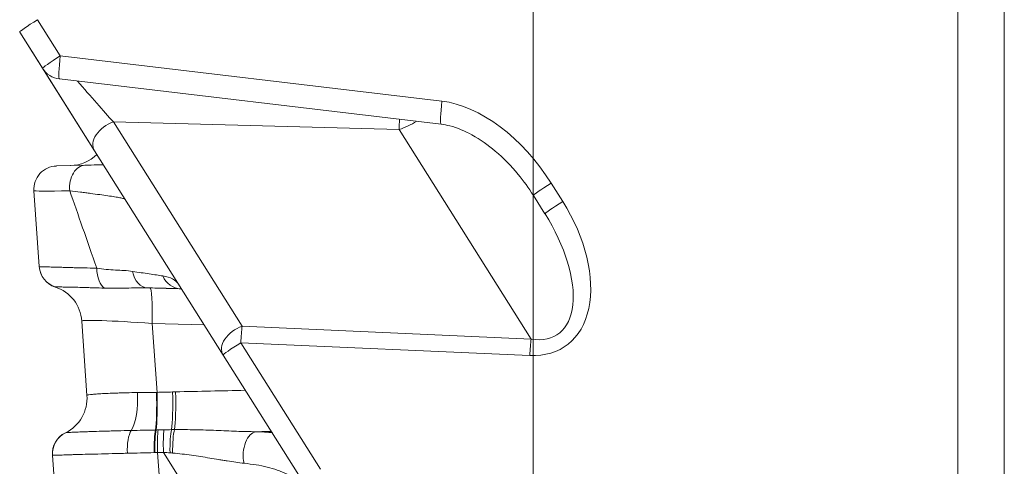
# Model space of a CAD drawing. Header units: millimetres. Extents: x 0 to 837, y 0 to 589.
# Tile 79 of 167: x 476 to 489, y 256 to 262. Entities that reach past the tile are written whole.
import ezdxf

# ---------------------------------------------------------------- set-up
doc = ezdxf.new("R2010")
doc.units = ezdxf.units.MM
doc.layers.add('1', color=7, linetype='Continuous', true_color=0xffffff)
doc.styles.add('ideas_simplex', font='simplex.shx')
doc.dimstyles.get("Standard").update_dxf_attribs({"dimtxt": 0.18, "dimasz": 0.18, "dimexe": 0.18, "dimexo": 0.0625, "dimgap": 0.09, "dimtad": 0, "dimtih": 1, "dimtoh": 1, "dimdec": 4, "dimzin": 0, "dimdsep": 46, "dimtxsty": 'Standard', "dimcen": 0.09, "dimadec": 0, "dimazin": 0, "dimtfac": 1, "dimtdec": 4, "dimtofl": 0, "dimtmove": 0, "dimatfit": 3, "dimfxl": 1, "dimtolj": 1, "dimtzin": 0, "dimarcsym": 0})

# ---------------------------------------------------------------- blocks, each defined once
blk = doc.blocks.new('_U11')
at = {"layer": '1', "color": 152, "lineweight": 13}
for p, q in [((482.695031, 275.859267), (482.695031, 224.688861)), ((504.495031, 249.803457), (504.495031, 224.688861))]:
    blk.add_line(p, q, dxfattribs=at)
at = {"layer": '1', "color": 87, "lineweight": 25}
for p, q in [((487.992531, 233.813861), (486.492531, 233.813861)), ((486.492531, 233.813861), (486.492531, 228.188861)), ((500.697531, 233.813861), (499.197531, 233.813861)), ((500.697531, 228.188861), (500.697531, 233.813861)), ((486.492531, 228.188861), (487.992531, 228.188861)), ((499.197531, 228.188861), (500.697531, 228.188861))]:
    blk.add_line(p, q, dxfattribs=at)
at = {"layer": '1', "color": 27, "lineweight": 13}
blk.add_line((482.695031, 226.688861), (504.495031, 226.688861), dxfattribs=at)
at = {"layer": '1', "color": 27, "lineweight": 18}
for points in [[(482.695031, 226.688861), (485.69503, 227.217842), (485.695033, 226.15988)], [(504.495031, 226.688861), (501.495033, 226.15988), (501.49503, 227.217842)]]:
    blk.add_solid(points, dxfattribs=at)
at = {"layer": '1', "color": 87, "linetype": 'Continuous', "lineweight": 25, "char_height": 3, "attachment_point": 7, "line_spacing_factor": 1.204819, "style": 'ideas_simplex'}
for s, insert in [('\\W1.3508;21,8', (487.964031, 235.948861)), ('\\W1.2664;.858', (487.964031, 228.636361))]:
    blk.add_mtext(s, dxfattribs=dict(at, insert=insert))
blk = doc.blocks.new('_U17')
at = {"layer": '1', "color": 152, "lineweight": 13}
for p, q in [((531.199964, 310.859267), (545.68138, 310.859267)), ((490.695031, 247.859267), (545.68138, 247.859267))]:
    blk.add_line(p, q, dxfattribs=at)
at = {"layer": '1', "color": 27, "lineweight": 13}
blk.add_line((543.68138, 247.859267), (543.68138, 310.859267), dxfattribs=at)
at = {"layer": '1', "color": 87, "lineweight": 25}
for p, q in [((542.18138, 286.461767), (536.55638, 286.461767)), ((536.55638, 286.461767), (536.55638, 284.961767)), ((542.18138, 284.961767), (542.18138, 286.461767)), ((536.55638, 273.756767), (536.55638, 272.256767)), ((542.18138, 272.256767), (542.18138, 273.756767)), ((536.55638, 272.256767), (542.18138, 272.256767))]:
    blk.add_line(p, q, dxfattribs=at)
at = {"layer": '1', "color": 27, "lineweight": 18}
for points in [[(543.68138, 310.859267), (544.21036, 307.859269), (543.152399, 307.859265)], [(543.68138, 247.859267), (543.152399, 250.859265), (544.21036, 250.859269)]]:
    blk.add_solid(points, dxfattribs=at)
at = {"layer": '1', "color": 87, "linetype": 'Continuous', "lineweight": 25, "char_height": 3, "attachment_point": 7, "rotation": 90, "line_spacing_factor": 1.204819, "style": 'ideas_simplex'}
for s, insert in [('\\W1.2664;2.48', (542.02788, 273.704267)), ('\\W1.1581;63', (534.71538, 276.674267))]:
    blk.add_mtext(s, dxfattribs=dict(at, insert=insert))

msp = doc.modelspace()

# ---------------------------------------------------------------- linework, layer by layer
at = {"layer": '1', "color": 143, "linetype": 'Continuous', "lineweight": 18}
for p, q in [((488.795, 250.923), (488.795, 370.796)), ((476.433, 261.006), (476.049, 261.615)), ((477.016, 260.08), (476.049, 261.615)), ((477.016, 260.08), (476.049, 261.615)), ((476.344, 261.146), (476.049, 261.615)), ((477.016, 260.08), (476.433, 261.006)), ((476.563, 261.008), (481.504, 260.423)), ((478.682, 257.436), (477.016, 260.08)), ((476.525, 259.882), (476.895, 259.892)), ((476.302, 258.581), (476.233, 259.561)), ((482.849, 259.264), (482.699, 259.501)), ((476.92, 256.914), (476.852, 257.875)), ((479.714, 255.798), (478.682, 257.436)), ((476.547, 255.074), (476.473, 256.139))]:
    msp.add_line(p, q, dxfattribs=at)
at = {"layer": '1', "color": 143, "linetype": 'Continuous', "lineweight": 13}
for p, q in [((476.278, 261.775), (476.574, 261.306)), ((476.574, 261.306), (481.515, 260.721)), ((477.262, 260.452), (478.928, 257.808)), ((480.961, 260.355), (477.262, 260.452)), ((482.67, 257.642), (480.961, 260.355)), ((482.929, 259.661), (483.078, 259.423)), ((476.509, 258.316), (476.508, 258.316)), ((478.435, 257.828), (477.764, 257.845)), ((477.764, 257.845), (477.827, 256.953)), ((478.928, 257.808), (482.67, 257.642)), ((482.653, 257.43), (478.911, 257.596)), ((478.911, 257.596), (479.943, 255.958)), ((477.835, 256.174), (477.914, 255.04)), ((478.638, 255.02), (477.91, 256.176))]:
    msp.add_line(p, q, dxfattribs=at)
at = {"layer": '1', "color": 143, "linetype": 'Continuous', "lineweight": 18}
for centre, radius, start, end in [((476.598, 261.306), 0.3, 212.2105, 263.2514), ((476.695, 260.387), 0.5, 271.5, 314.6811), ((476.533, 259.582), 0.3, 91.5, 184), ((476.601, 258.601), 0.3, 184, 251.9757), ((476.354, 257.841), 0.5, 4, 71.9757), ((476.772, 256.16), 0.3, 116.0243, 184)]:
    msp.add_arc(centre, radius, start, end, dxfattribs=at)
at = {"layer": '1', "color": 143, "linetype": 'Continuous', "lineweight": 13}
for centre, major_axis, ratio, start_param, end_param in [((476.303, 261.775), (-0.254, -0.16), 0.043295, 4.781005, 6.283185), ((476.598, 261.306), (-0.254, -0.16), 0.043295, 4.781005, 6.283185), ((476.598, 261.306), (-0.035, -0.298), 0.080476, 4.721912, 6.283175), ((476.772, 261.03), (0.713, -0.819), 0.012841, 4.761208, 5.484351), ((481.539, 260.721), (-0.035, -0.298), 0.080476, 4.721912, 6.27954), ((481.991, 259.18), (1.002, -1.427), 0.600947, 1.487779, 2.648226), ((477.27, 260.24), (0.254, 0.16), 0.654571, 1.208275, 3.141593), ((480.918, 260.921), (0.013, -0.801), 0.059026, 0.784581, 0.997299), ((480.941, 260.885), (0.635, 0.4), 0.654571, 4.349867, 4.689799), ((476.902, 259.592), (0.008, -0.3), 0.691468, 3.141593, 4.796835), ((482.953, 259.661), (-0.254, -0.16), 0.043295, 4.781005, 6.283185), ((477.733, 259.614), (1.5, 0.052), 0.015001, 3.142117, 3.948619), ((478.008, 255.692), (1.886, -5.475), 0.005038, 2.120337, 2.353879), ((482.143, 258.938), (0.976, -1.383), 0.619087, 5.836311, 7.769629), ((483.103, 259.423), (-0.254, -0.16), 0.043295, 4.781005, 6.283185), ((482.168, 258.938), (0.846, -1.233), 0.500283, 5.842211, 7.775529), ((476.601, 258.602), (-0.299, -0.021), 0.999911, 0, 1.188335), ((477.196, 258.59), (-0.01, -0.3), 0.500098, 4.829948, 6.017033), ((477.711, 258.605), (0.008, 0.3), 0.699306, 1.88097, 3.141593), ((478.143, 258.594), (0.008, 0.3), 0.901843, 2.059593, 3.141593), ((477.721, 257.805), (0.013, 0.5), 0.085301, 4.795792, 6.283185), ((477.86, 257.801), (1.008, -0.075), 0.036781, 1.668846, 3.146912), ((478.936, 257.596), (-0.254, -0.16), 0.654571, 4.349867, 6.283185), ((478.936, 257.596), (0.013, 0.3), 0.080955, 0.788352, 1.57438), ((482.677, 257.43), (0.013, 0.3), 0.080955, 0.788352, 1.57438), ((478.936, 257.596), (-0.254, -0.16), 0.043295, 4.781005, 6.283185), ((479.895, 253.509), (44.413, 0.884), 0.078542, 1.590075, 1.610406), ((477.403, 256.904), (0.013, -0.5), 0.343506, 0.469893, 1.656227), ((477.773, 256.912), (0.012, -0.5), 0.095877, 0.464054, 1.650014), ((477.783, 256.913), (0.013, -0.5), 0.089454, 0.463739, 1.649703), ((477.984, 256.918), (-0.012, 0.5), 0.089417, 3.602294, 4.791338), ((478.023, 256.919), (-0.012, 0.5), 0.089278, 3.599985, 4.791496), ((477.547, 256.194), (-0.007, 0.3), 0.35166, 0.471534, 1.658016), ((477.825, 256.198), (-0.004, 0.3), 0.118205, 0.465266, 1.652215), ((477.833, 256.198), (-0.004, 0.3), 0.11168, 0.46487, 1.651813), ((477.861, 256.199), (-0.008, 0.3), 0.089493, 0.463259, 1.649658), ((477.936, 256.201), (-0.008, 0.3), 0.089545, 0.4632, 1.649599), ((478.033, 256.202), (-0.002, 0.3), 0.127641, 0.462791, 1.675862), ((478.071, 256.202), (0.001, 0.3), 0.142144, 0.461465, 1.686647), ((476.772, 256.16), (-0.132, 0.27), 0.999868, 0, 1.187396), ((476.773, 256.161), (-0.126, 0.272), 0.998812, 0.020857, 1.209369), ((479.117, 256.144), (0.006, 0.3), 0.580697, 0.078844, 1.953982), ((479.851, 253.468), (44.417, 0.925), 0.067314, 1.581716, 1.586115)]:
    msp.add_ellipse(centre, major_axis=major_axis, ratio=ratio, start_param=start_param, end_param=end_param, dxfattribs=at)
at = {"layer": '1', "color": 143, "linetype": 'Continuous', "lineweight": 18}
msp.add_ellipse((476.421, 256.879), major_axis=(-0.499, -0.035), ratio=0.999999, start_param=1.956885, end_param=3.141593, dxfattribs=at)
for points, degree in [([(488.195, 281.053), (488.195, 250.922)], 1), ([(476.92, 256.914), (476.92, 256.914)], 1), ([(476.641, 256.43), (476.641, 256.43), (476.64, 256.43), (476.64, 256.43)], 3), ([(476.64, 256.43), (476.64, 256.43), (476.641, 256.43), (476.641, 256.43)], 3)]:
    msp.add_open_spline(points, degree=degree, dxfattribs=at)
for points, knots in [([(481.504, 260.423), (481.542, 260.418), (481.681, 260.392), (481.927, 260.284), (482.227, 260.071), (482.491, 259.801), (482.639, 259.597), (482.699, 259.501)], [0, 0, 0, 0, 0.074838, 0.275017, 0.511896, 0.783313, 1, 1, 1, 1]), ([(476.895, 259.892), (476.949, 259.893), (477.001, 259.895), (477.077, 259.897), (477.102, 259.897), (477.128, 259.898), (477.13, 259.898), (477.132, 259.898)], [0, 0, 0, 0, 0.648824, 0.648824, 0.973236, 0.973236, 1, 1, 1, 1]), ([(477.703, 258.305), (477.658, 258.307), (477.612, 258.306), (477.519, 258.304), (477.473, 258.303), (477.379, 258.301), (477.333, 258.3), (477.239, 258.3), (477.193, 258.3), (477.147, 258.302)], [0, 0, 0, 0, 0.25, 0.25, 0.5, 0.5, 0.75, 0.75, 1, 1, 1, 1]), ([(478.135, 258.294), (478.108, 258.295), (478.079, 258.296), (478.015, 258.297), (477.981, 258.298), (477.873, 258.301), (477.792, 258.303), (477.703, 258.305)], [0, 0, 0, 0, 0.25, 0.25, 0.5, 0.5, 1, 1, 1, 1]), ([(478.135, 258.294), (478.134, 258.294), (478.134, 258.294), (478.081, 258.296), (478.018, 258.297), (477.926, 258.3), (477.907, 258.3), (477.869, 258.301), (477.81, 258.303), (477.747, 258.304), (477.703, 258.305)], [0, 0, 0, 0, 0.000469, 0.000469, 0.500234, 0.500234, 0.625176, 0.625176, 0.750117, 1, 1, 1, 1])]:
    msp.add_open_spline(points, degree=3, knots=knots, dxfattribs=at)
at = {"layer": '1', "color": 143, "linetype": 'Continuous', "lineweight": 13}
for points, knots in [([(477.412, 259.452), (477.41, 259.455), (477.403, 259.458), (477.381, 259.464), (477.366, 259.467), (477.337, 259.473), (477.327, 259.475), (477.304, 259.479), (477.291, 259.481), (477.252, 259.487), (477.222, 259.492), (477.125, 259.506), (477.05, 259.516), (476.946, 259.529), (476.925, 259.532), (476.881, 259.538), (476.815, 259.546), (476.745, 259.555), (476.696, 259.561)], [0, 0, 0, 0, 0.125, 0.125, 0.25, 0.25, 0.3125, 0.3125, 0.375, 0.375, 0.5, 0.5, 0.75, 0.75, 0.8125, 0.8125, 0.875, 1, 1, 1, 1]), ([(476.302, 258.581), (476.302, 258.581), (476.306, 258.58), (476.319, 258.579), (476.324, 258.579), (476.334, 258.579), (476.337, 258.579), (476.345, 258.578), (476.349, 258.578), (476.37, 258.577), (476.411, 258.576), (476.468, 258.574), (476.509, 258.573), (476.518, 258.573), (476.535, 258.572), (476.561, 258.572), (476.59, 258.571), (476.649, 258.569), (476.691, 258.568), (476.759, 258.566), (476.783, 258.566), (476.832, 258.565), (476.857, 258.564), (476.935, 258.562), (476.989, 258.561), (477.046, 258.56)], [0, 0, 0, 0, 0.125, 0.125, 0.1875, 0.1875, 0.21875, 0.21875, 0.25, 0.25, 0.375, 0.5, 0.5, 0.53125, 0.53125, 0.5625, 0.625, 0.625, 0.75, 0.75, 0.8125, 0.8125, 0.875, 0.875, 1, 1, 1, 1]), ([(477.046, 258.56), (477.088, 258.553), (477.129, 258.548), (477.21, 258.541), (477.249, 258.538), (477.326, 258.534), (477.364, 258.532), (477.438, 258.528), (477.474, 258.524), (477.509, 258.519)], [0, 0, 0, 0, 0.25, 0.25, 0.5, 0.5, 0.75, 0.75, 1, 1, 1, 1]), ([(477.509, 258.519), (477.588, 258.507), (477.66, 258.496), (477.759, 258.481), (477.79, 258.477), (477.848, 258.468), (477.875, 258.463), (477.9, 258.459)], [0, 0, 0, 0, 0.5, 0.5, 0.75, 0.75, 1, 1, 1, 1]), ([(477.9, 258.459), (477.951, 258.451), (477.993, 258.439), (478.061, 258.402), (478.088, 258.378), (478.107, 258.348)], [0, 0, 0, 0, 0.5, 0.5, 1, 1, 1, 1]), ([(477.147, 258.302), (477.099, 258.303), (477.053, 258.305), (476.987, 258.307), (476.966, 258.307), (476.924, 258.309), (476.904, 258.309), (476.846, 258.311), (476.81, 258.312), (476.76, 258.313), (476.744, 258.313), (476.713, 258.314), (476.699, 258.315), (476.657, 258.315), (476.608, 258.316), (476.572, 258.317), (476.549, 258.317), (476.543, 258.317), (476.531, 258.317), (476.526, 258.317), (476.514, 258.317), (476.51, 258.317), (476.509, 258.316)], [0, 0, 0, 0, 0.125, 0.125, 0.1875, 0.1875, 0.25, 0.25, 0.375, 0.375, 0.4375, 0.4375, 0.5, 0.5, 0.625, 0.75, 0.75, 0.8125, 0.8125, 0.875, 0.875, 1, 1, 1, 1]), ([(476.92, 256.914), (476.92, 256.916), (476.927, 256.92), (476.95, 256.923), (476.972, 256.926), (476.981, 256.927), (476.999, 256.928), (477.01, 256.929), (477.043, 256.932), (477.068, 256.934), (477.112, 256.936), (477.127, 256.937), (477.159, 256.938), (477.176, 256.939), (477.229, 256.941), (477.266, 256.943), (477.326, 256.945), (477.347, 256.945), (477.389, 256.947), (477.411, 256.947), (477.478, 256.949), (477.525, 256.95), (477.573, 256.951)], [0, 0, 0, 0, 0.125, 0.25, 0.25, 0.3125, 0.3125, 0.375, 0.375, 0.5, 0.5, 0.5625, 0.5625, 0.625, 0.625, 0.75, 0.75, 0.8125, 0.8125, 0.875, 0.875, 1, 1, 1, 1]), ([(476.641, 256.43), (476.643, 256.431), (476.656, 256.433), (476.687, 256.435), (476.718, 256.436), (476.729, 256.437), (476.754, 256.438), (476.768, 256.438), (476.812, 256.44), (476.845, 256.441), (476.902, 256.443), (476.921, 256.444), (476.953, 256.445), (476.963, 256.446), (476.985, 256.446), (476.996, 256.447), (477.052, 256.448), (477.101, 256.45), (477.177, 256.452), (477.204, 256.453), (477.245, 256.454), (477.258, 256.454), (477.286, 256.455), (477.301, 256.455), (477.372, 256.457), (477.431, 256.459), (477.493, 256.46)], [0, 0, 0, 0, 0.125, 0.25, 0.25, 0.3125, 0.3125, 0.375, 0.375, 0.5, 0.5, 0.5625, 0.5625, 0.59375, 0.59375, 0.625, 0.625, 0.75, 0.75, 0.8125, 0.8125, 0.84375, 0.84375, 0.875, 0.875, 1, 1, 1, 1]), ([(478.053, 256.471), (478.144, 256.472), (478.235, 256.471), (478.414, 256.467), (478.503, 256.464), (478.635, 256.459), (478.679, 256.457), (478.767, 256.453), (478.811, 256.452), (478.897, 256.448), (478.94, 256.447), (479.025, 256.445), (479.067, 256.444), (479.109, 256.444)], [0, 0, 0, 0, 0.25, 0.25, 0.5, 0.5, 0.625, 0.625, 0.75, 0.75, 0.875, 0.875, 1, 1, 1, 1]), ([(477.442, 256.165), (477.373, 256.164), (477.307, 256.162), (477.181, 256.159), (477.12, 256.157), (477.048, 256.155), (477.034, 256.155), (477.005, 256.154), (476.991, 256.154), (476.95, 256.152), (476.924, 256.152), (476.848, 256.15), (476.801, 256.148), (476.737, 256.147), (476.717, 256.146), (476.688, 256.145), (476.679, 256.145), (476.661, 256.145), (476.652, 256.144), (476.61, 256.143), (476.581, 256.142), (476.545, 256.141), (476.534, 256.141), (476.515, 256.14), (476.507, 256.14), (476.486, 256.139), (476.478, 256.139), (476.474, 256.139)], [0, 0, 0, 0, 0.125, 0.125, 0.25, 0.25, 0.28125, 0.28125, 0.3125, 0.3125, 0.375, 0.375, 0.5, 0.5, 0.5625, 0.5625, 0.59375, 0.59375, 0.625, 0.625, 0.75, 0.75, 0.8125, 0.8125, 0.875, 0.875, 1, 1, 1, 1]), ([(477.79, 256.173), (477.73, 256.172), (477.672, 256.171), (477.556, 256.168), (477.498, 256.167), (477.442, 256.165)], [0, 0, 0, 0, 0.5, 0.5, 1, 1, 1, 1]), ([(477.8, 256.173), (477.798, 256.173), (477.797, 256.173), (477.793, 256.173), (477.792, 256.173), (477.79, 256.173)], [0, 0, 0, 0, 0.522587, 0.522587, 1, 1, 1, 1]), ([(478.953, 256.035), (478.919, 256.039), (478.883, 256.043), (478.811, 256.054), (478.774, 256.06), (478.718, 256.069), (478.699, 256.072), (478.662, 256.078), (478.605, 256.088), (478.547, 256.097), (478.431, 256.116), (478.352, 256.129), (478.193, 256.151), (478.112, 256.16), (478.029, 256.168)], [0, 0, 0, 0, 0.125, 0.125, 0.25, 0.25, 0.3125, 0.3125, 0.375, 0.5, 0.5, 0.75, 0.75, 1, 1, 1, 1]), ([(479.864, 255.56), (479.816, 255.635), (479.764, 255.7), (479.645, 255.812), (479.579, 255.859), (479.484, 255.907), (479.464, 255.916), (479.424, 255.933), (479.363, 255.957), (479.297, 255.976), (479.16, 256.009), (479.061, 256.024), (478.953, 256.035)], [0, 0, 0, 0, 0.25, 0.25, 0.5, 0.5, 0.5625, 0.5625, 0.625, 0.75, 0.75, 1, 1, 1, 1])]:
    msp.add_open_spline(points, degree=3, knots=knots, dxfattribs=at)
for points in [[(477.573, 256.951), (477.613, 256.952), (477.694, 256.952), (477.778, 256.953), (477.82, 256.953)], [(477.82, 256.953), (477.822, 256.953), (477.824, 256.953), (477.827, 256.953)], [(477.827, 256.953), (477.893, 256.955), (477.96, 256.957), (478.027, 256.958)], [(478.027, 256.958), (478.04, 256.959), (478.054, 256.959), (478.067, 256.959)], [(477.493, 256.46), (477.543, 256.461), (477.646, 256.463), (477.752, 256.465), (477.806, 256.466)], [(477.806, 256.466), (477.809, 256.466), (477.811, 256.466), (477.814, 256.466)], [(477.814, 256.466), (477.823, 256.466), (477.833, 256.467), (477.842, 256.467)], [(477.842, 256.467), (477.867, 256.467), (477.892, 256.468), (477.917, 256.469)], [(477.917, 256.469), (477.949, 256.47), (477.982, 256.47), (478.015, 256.471)], [(478.015, 256.471), (478.028, 256.471), (478.04, 256.471), (478.053, 256.471)], [(476.641, 256.43), (476.641, 256.43), (476.64, 256.43), (476.64, 256.43)], [(479.109, 256.444), (479.185, 256.442), (479.256, 256.438), (479.324, 256.431)], [(476.474, 256.139), (476.474, 256.139), (476.473, 256.139), (476.473, 256.139)], [(476.473, 256.139), (476.473, 256.139), (476.473, 256.139), (476.473, 256.139)], [(477.835, 256.174), (477.823, 256.174), (477.812, 256.174), (477.8, 256.173)], [(477.91, 256.176), (477.885, 256.176), (477.86, 256.175), (477.835, 256.174)], [(477.995, 256.171), (477.967, 256.173), (477.938, 256.175), (477.91, 256.176)], [(478.029, 256.168), (478.018, 256.169), (478.006, 256.17), (477.995, 256.171)]]:
    msp.add_open_spline(points, degree=3, dxfattribs=at)

# ---------------------------------------------------------------- dimensions: what is measured, and where the dimension line sits
at = {"layer": '1', "color": 87, "linetype": 'Continuous', "lineweight": 25}
dim = msp.add_linear_dim(base=(543.681, 247.859), p1=(486.7, 310.859), p2=(488.195, 247.859), angle=90, text='<>\\P[\\C87;{\\H1.00x;\\Fsimplex.shx;2.48\\Fsimplex.shx;}\\C87; ]', dimstyle='Standard', override={"dimtxt": 3, "dimasz": 3, "dimexe": 2, "dimexo": 2.5, "dimgap": 1.5, "dimtad": 1, "dimtih": 0, "dimtoh": 0, "dimdec": 2, "dimlfac": 1, "dimzin": 8, "dimdsep": 44, "dimlunit": 2, "dimtxsty": 'ideas_simplex', "dimsah": 1, "dimse1": 0, "dimse2": 0, "dimsd1": 0, "dimsd2": 0, "dimclrd": 27, "dimclre": 152, "dimclrt": 87, "dimtol": 0, "dimtm": -0.1, "dimtfac": 0.5, "dimtdec": 2, "dimtofl": 1, "dimtmove": 0, "dimtzin": 8, "dimlwd": 13, "dimlwe": 13}, dxfattribs=at)
dim.commit()
dim.dimension.update_dxf_attribs({"geometry": '_U17', "text_midpoint": (543.681, 279.359), "dimtype": 160})
dim = msp.add_linear_dim(base=(482.695, 226.689), p1=(504.495, 255.001), p2=(482.695, 286.359), text='<>\\P[\\C87;{\\H1.00x;\\Fsimplex.shx;.858\\Fsimplex.shx;}\\C87; ]', dimstyle='Standard', override={"dimtxt": 3, "dimasz": 3, "dimexe": 2, "dimexo": 2.5, "dimgap": 1.5, "dimtad": 1, "dimtih": 0, "dimtoh": 0, "dimdec": 2, "dimlfac": 1, "dimzin": 8, "dimdsep": 44, "dimlunit": 2, "dimtxsty": 'ideas_simplex', "dimsah": 1, "dimse1": 0, "dimse2": 0, "dimsd1": 0, "dimsd2": 0, "dimclrd": 27, "dimclre": 152, "dimclrt": 87, "dimtol": 0, "dimtm": -0.1, "dimtfac": 0.5, "dimtdec": 2, "dimtofl": 1, "dimtmove": 0, "dimtzin": 8, "dimlwd": 13, "dimlwe": 13}, dxfattribs=at)
dim.commit()
dim.dimension.update_dxf_attribs({"geometry": '_U11', "text_midpoint": (493.595, 226.689), "dimtype": 160})

doc.saveas('drawing.dxf')
